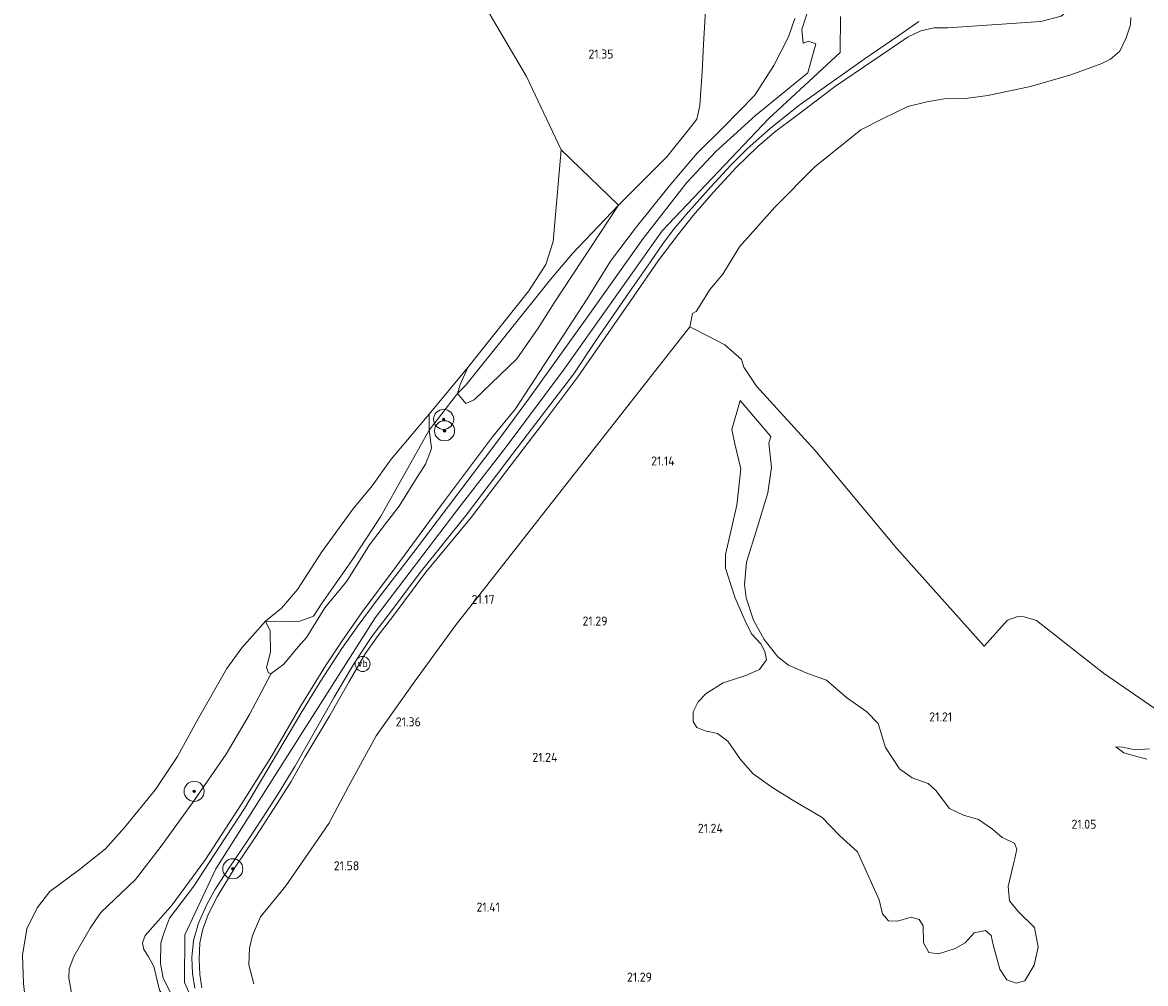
# Model space of a CAD drawing. Header units: metres. Extents: x 185049 to 189876, y 349292 to 352302.
# Tile 12 of 256: x 186595 to 186819, y 350469 to 350660. Entities that reach past the tile are written whole.
import ezdxf
from ezdxf.enums import TextEntityAlignment as Align

# ---------------------------------------------------------------- set-up
doc = ezdxf.new("R2010")
doc.units = ezdxf.units.M
for name, color, linetype, lineweight in [('B-WE-GR-BOOM-S', 90, 'Continuous', 25), ('B-WE-GR-GRAS-GV', 60, 'Continuous', 13), ('B-WE-GW-GROND_ZAND-GV', 7, 'Continuous', 18), ('B-WE-GW-OPHOGING_KRUIN-G', 90, 'Continuous', 18), ('B-WE-GW-TALUD_KRUIN-G', 90, 'Continuous', 18), ('B-WE-GW-TALUD_TEEN-G', 90, 'Continuous', 18), ('B-WE-IE-MEUBILAIR_WEGMEUBILAIR-S', 7, 'Continuous', 25), ('B-WE-IE-TERREINAFSCHEIDING_KUNSTMATIG_HEKWERK-G', 20, 'IE-TERREINAFSCHEIDING-KUNSTMATIG', 18), ('B-WE-OG-TERREIN_GROEN-GV', 7, 'Continuous', 18), ('B-WE-OG-WATER_POEL-GV', 7, 'Continuous', 18), ('B-WE-VH-VERHARDING_ASFALT-GV', 252, 'Continuous', 18), ('X-XX-AL-HOOGTELABEL-S', 7, 'Continuous', 25)]:
    doc.layers.add(name, color=color, linetype=linetype, lineweight=lineweight)
doc.styles.add('NLCS-ISO', font='NLCS-ISO.ttf')
doc.styles.add('NLCS-ISO-ANNOTATIVE-T18', font='NLCS-ISO.ttf', dxfattribs={"height": 1.8})
doc.linetypes.add('IE-TERREINAFSCHEIDING-KUNSTMATIG', pattern='A,4,[82,NLCS.SHX,S=0.75,R=90,X=0,Y=0],4,-2', length=10)

# ---------------------------------------------------------------- blocks, each defined once
blk = doc.blocks.new('SAL-HOOGTELABEL-SO')
at = {"color": 0, "linetype": 'ByBlock', "lineweight": -2, "style": 'NLCS-ISO-ANNOTATIVE-T18'}
blk.add_attdef('HOOGTE', text='', height=1.8, dxfattribs=at).set_placement((2.79, 0), align=Align.RIGHT)
blk = doc.blocks.new('SGR-BOOM_01-SO')
at = {"linetype": 'ByBlock', "lineweight": 18}
h = blk.add_hatch(color=0, dxfattribs=at)
h.dxf.hatch_style = 1
edge = h.paths.add_edge_path()
edge.add_arc((0, 0), 0.25, 0, 360)
at = {"color": 0, "linetype": 'ByBlock', "lineweight": 18}
for radius in [2, 0.25]:
    blk.add_circle((0, 0), radius, dxfattribs=at)
blk = doc.blocks.new('SIE-WEG_PAAL_VERKEERSBORD-SO')
at = {"color": 0, "linetype": 'ByBlock', "lineweight": 18}
blk.add_circle((0, 0), 1.5, dxfattribs=at)
at = {"color": 0, "linetype": 'ByBlock', "lineweight": 18, "style": 'NLCS-ISO'}
blk.add_text('vb', height=1.5, dxfattribs=at).set_placement((0, 0.13), align=Align.MIDDLE_CENTER)

msp = doc.modelspace()

# ---------------------------------------------------------------- linework, layer by layer
at = {"layer": 'B-WE-GR-GRAS-GV'}
for points in [[(186605.337, 350466.005, 22.086), (186604.633, 350470.088, 22.121), (186604.721, 350471.91, 22.152), (186605.62, 350474.368, 22.219), (186608.867, 350479.989, 22.577), (186610.996, 350483.15, 22.565), (186617.909, 350489.738, 22.71), (186623.044, 350496.39, 22.541), (186629.254, 350504.975, 22.365), (186635.991, 350514.723, 22.616), (186640.643, 350522.605, 22.663), (186644.987, 350530.75, 22.573), (186647.468, 350532.638, 22.612), (186650.342, 350536.085, 22.58), (186651.988, 350537.952, 22.569), (186655.697, 350543.836, 22.906), (186660.042, 350549.127, 23.083), (186664.562, 350556.416, 23.091), (186667.942, 350560.873, 23.205), (186670.487, 350564.101, 23.217), (186673.757, 350569.326, 23.087), (186675.754, 350572.444, 22.895), (186676.837, 350575.4, 22.034), (186676.96, 350575.737, 21.936), (186676.454, 350579.227, 21.344), (186682.138, 350586.538, 21.34), (186683.148, 350585.265, 21.791), (186683.785, 350584.563, 21.933), (186685.409, 350585.288, 22.023), (186693.924, 350593.434, 23.221), (186698.203, 350599.581, 23.358), (186701.385, 350604.631, 23.362), (186714.1791, 350624.0458, 22.2295), (186723.8389, 350633.6868, 22.6428), (186728.1431, 350639.0656, 22.5628), (186729.7937, 350641.2249, 22.3228), (186730.4282, 350643.9127, 22.3295), (186730.9028, 350650.6356, 22.3628), (186731.1232, 350656.1707, 22.3628), (186731.6204, 350663.9256, 22.3828)], [(186752.1996, 350663.567, 26.5651), (186750.7769, 350659.0514, 26.5651), (186751.0481, 350656.3635, 26.3518), (186752.1116, 350656.7202, 26.3584), (186753.5719, 350656.2064, 26.3451), (186751.96, 350650.458, 26.118), (186741.513, 350641.96, 25.863), (186733.591, 350634.78, 25.773), (186727.863, 350628.588, 25.769), (186719.151, 350617.412, 25.757), (186708.2, 350602.088, 25.855), (186696.241, 350585.401, 26.008), (186689.951, 350576.828, 26.248), (186680.289, 350564.127, 26.032), (186673.353, 350554.903, 25.98), (186666.297, 350545.709, 25.884), (186662.088, 350540.041, 25.862), (186659.087, 350535.749, 25.897), (186654.713, 350529.112, 25.949), (186650.896, 350522.77, 26.028), (186646.255, 350514.972, 26.023), (186639.626, 350503.836, 25.897), (186632.458, 350492.912, 25.901), (186629.572, 350488.381, 25.953), (186624.727, 350482.042, 25.88), (186623.52, 350478.859, 25.911), (186622.994, 350477.037, 25.915), (186622.885, 350472.976, 25.951), (186623.456, 350470.056, 25.982), (186625.806, 350465.315, 26.08)], [(186749.3555, 350661.2511, 26.2968), (186748.0839, 350657.6203, 26.2368), (186745.202, 350651.9003, 25.8901), (186741.3805, 350645.9784, 25.4834), (186735.1599, 350639.6049, 25.4901), (186729.8764, 350634.4163, 25.5234), (186724.325, 350627.8769, 25.5501), (186717.8225, 350619.7583, 25.6234), (186712.6142, 350612.9104, 25.6234), (186707.948, 350605.4089, 25.6434), (186693.6431, 350583.5122, 25.6701), (186689.111, 350577.928, 26.221), (186678.897, 350564.361, 25.914), (186669.92, 350552.111, 25.897), (186663.022, 350542.92, 25.871), (186659.144, 350537.242, 25.91), (186655.819, 350532.294, 25.945), (186650.887, 350524.311, 25.967), (186645.103, 350514.382, 25.98), (186639.153, 350504.842, 25.831), (186631.865, 350493.707, 25.866), (186625.212, 350484.648, 25.915), (186622.452, 350481.482, 25.694), (186619.84, 350478.562, 25.714), (186619.336, 350477.113, 25.722), (186619.599, 350475.774, 25.698), (186620.456, 350474.413, 25.683), (186621.576, 350472.372, 25.753), (186622.675, 350467.653, 25.875)], [(186622.675, 350467.653, 25.875), (186621.576, 350472.372, 25.753), (186620.456, 350474.413, 25.683), (186619.599, 350475.774, 25.698), (186619.336, 350477.113, 25.722), (186619.84, 350478.562, 25.714), (186622.452, 350481.482, 25.694), (186625.212, 350484.648, 25.915), (186631.865, 350493.707, 25.866), (186639.153, 350504.842, 25.831), (186645.103, 350514.382, 25.98), (186650.887, 350524.311, 25.967), (186655.819, 350532.294, 25.945), (186659.144, 350537.242, 25.91), (186663.022, 350542.92, 25.871), (186669.92, 350552.111, 25.897), (186678.897, 350564.361, 25.914), (186689.111, 350577.928, 26.221), (186693.6431, 350583.5122, 25.6701), (186707.948, 350605.4089, 25.6434), (186712.6142, 350612.9104, 25.6234), (186717.8225, 350619.7583, 25.6234), (186724.325, 350627.8769, 25.5501), (186729.8764, 350634.4163, 25.5234), (186735.1599, 350639.6049, 25.4901), (186741.3805, 350645.9784, 25.4834), (186745.202, 350651.9003, 25.8901), (186748.0839, 350657.6203, 26.2368), (186749.3555, 350661.2511, 26.2968)], [(186816.3608, 350661.447, 20.932), (186816.271, 350659.9732, 20.932), (186815.3805, 350657.4032, 20.932), (186814.115, 350654.778, 20.932), (186812.2629, 350653.1687, 20.932), (186810.5916, 350652.3005, 20.932), (186804.3888, 350650.066, 20.932), (186796.3396, 350647.7431, 20.932), (186787.8519, 350645.9474, 20.932), (186783.3888, 350645.3131, 20.932), (186779.0966, 350645.2792, 20.932), (186775.6737, 350644.6605, 20.932), (186771.9031, 350643.7612, 20.932), (186766.9649, 350641.3632, 20.932), (186762.4956, 350639.067, 20.932), (186753.3562, 350631.7256, 20.932), (186745.4018, 350623.6786, 20.932), (186738.3603, 350615.7418, 20.932), (186735.0215, 350610.2925, 20.932), (186732.4919, 350607.3448, 20.932), (186729.6881, 350602.8956, 20.932), (186728.9742, 350602.5032, 20.932), (186728.4205, 350599.8194, 20.932), (186681.65, 350540.283, 21.213), (186673.134, 350528.567, 21.23), (186665.918, 350518.364, 21.317), (186660.449, 350508.368, 21.392), (186656.441, 350500.864, 21.479), (186652.944, 350495.786, 21.496), (186647.922, 350488.436, 21.54), (186644.959, 350484.891, 21.631), (186642.863, 350482.269, 21.683), (186641.221, 350478.575, 21.714), (186640.662, 350476.057, 21.832), (186640.521, 350472.722, 21.927), (186641.502, 350468.927, 21.984)], [(186629.744, 350468.09, 25.993), (186629.316, 350471.018, 26.023), (186629.167, 350474.162, 25.993), (186629.518, 350477.552, 25.932), (186630.482, 350481.039, 25.871), (186632.151, 350484.734, 25.81), (186633.75, 350487.638, 25.81), (186636.707, 350492.245, 25.81), (186640.351, 350497.631, 25.875), (186643.189, 350501.889, 25.962), (186646.247, 350506.605, 26.001), (186649.684, 350512.205, 26.01), (186654.061, 350519.953, 25.997), (186657.55, 350526.068, 25.94), (186661.585, 350532.866, 25.892), (186665.057, 350538.102, 25.81), (186668.117, 350542.097, 25.805), (186674.949, 350551.249, 25.953), (186683.837, 350562.286, 26.128), (186693.03, 350574.388, 26.283), (186700.686, 350584.502, 26.199), (186705.286, 350590.437, 26.09), (186709.75, 350597.165, 26.063), (186716.433, 350606.823, 25.884), (186720.6, 350612.809, 25.892), (186723.055, 350616.365, 25.875), (186725.193, 350619.23, 25.844), (186727.671, 350622.243, 25.8), (186732.589, 350627.756, 25.739), (186736.586, 350632.038, 25.809), (186739.88, 350635.312, 25.892), (186744.491, 350639.415, 25.971), (186750.433, 350644.154, 26.09), (186763.1536, 350653.1876, 26.032), (186770.103, 350657.8598, 26.2232), (186774.0645, 350660.6487, 26.2232)], [(186798.4075, 350660.6806, 26.1197), (186779.832, 350659.4293, 26.2297), (186777.1427, 350659.416, 26.2097), (186774.4794, 350658.8194, 26.1397), (186771.9738, 350657.6294, 26.1097), (186757.451, 350647.768, 26.164), (186749.737, 350641.945, 26.028), (186745.275, 350638.599, 25.993), (186741.945, 350635.674, 25.853), (186737.662, 350631.598, 25.831), (186733.065, 350626.587, 25.818), (186729.107, 350622.011, 25.822), (186726.133, 350618.212, 25.805), (186722.147, 350612.959, 25.805), (186717.293, 350605.951, 25.827), (186710.024, 350595.489, 25.901), (186706.089, 350589.89, 25.989), (186699.714, 350581.391, 26.178), (186691.77, 350570.913, 26.195), (186684.834, 350561.834, 26.084), (186675.773, 350550.934, 25.98), (186669.401, 350542.358, 25.77), (186666.312, 350538.305, 25.81), (186663.711, 350534.658, 25.823), (186660.517, 350529.135, 25.858), (186656.631, 350522.393, 25.927), (186651.696, 350514.099, 26.019), (186648.936, 350509.253, 26.054), (186646.134, 350504.877, 25.967), (186641.927, 350498.263, 25.914), (186637.79, 350492.147, 25.762), (186634.23, 350486.291, 25.749), (186632.383, 350482.741, 25.753), (186631.318, 350479.801, 25.836), (186630.727, 350477.131, 25.958), (186630.631, 350473.829, 25.993), (186630.723, 350470.786, 25.984), (186631.151, 350468.166, 25.984)], [(186631.151, 350468.166, 25.984), (186630.723, 350470.786, 25.984), (186630.631, 350473.829, 25.993), (186630.727, 350477.131, 25.958), (186631.318, 350479.801, 25.836), (186632.383, 350482.741, 25.753), (186634.23, 350486.291, 25.749), (186637.79, 350492.147, 25.762), (186641.927, 350498.263, 25.914), (186646.134, 350504.877, 25.967), (186648.936, 350509.253, 26.054), (186651.696, 350514.099, 26.019), (186656.631, 350522.393, 25.927), (186660.517, 350529.135, 25.858), (186663.711, 350534.658, 25.823), (186666.312, 350538.305, 25.81), (186669.401, 350542.358, 25.77), (186675.773, 350550.934, 25.98), (186684.834, 350561.834, 26.084), (186691.77, 350570.913, 26.195), (186699.714, 350581.391, 26.178), (186706.089, 350589.89, 25.989), (186710.024, 350595.489, 25.901), (186717.293, 350605.951, 25.827), (186722.147, 350612.959, 25.805), (186726.133, 350618.212, 25.805), (186729.107, 350622.011, 25.822), (186733.065, 350626.587, 25.818), (186737.662, 350631.598, 25.831), (186741.945, 350635.674, 25.853), (186745.275, 350638.599, 25.993), (186749.737, 350641.945, 26.028), (186757.451, 350647.768, 26.164), (186771.9738, 350657.6294, 26.1097), (186774.4794, 350658.8194, 26.1397), (186777.1427, 350659.416, 26.2097), (186779.832, 350659.4293, 26.2297), (186798.4075, 350660.6806, 26.1197)], [(186596.051, 350464.883, 21.104), (186595.589, 350469.01, 21.104), (186595.39, 350474.651, 21.104), (186596.267, 350479.92, 21.104), (186598.33, 350484.047, 21.104), (186600.831, 350487.297, 21.104), (186606.757, 350491.689, 21.104), (186611.915, 350495.861, 21.104), (186615.711, 350500.054, 21.104), (186621.922, 350507.651, 21.104), (186626.289, 350514.194, 21.104), (186630.216, 350521.395, 21.104), (186636.119, 350531.779, 21.104), (186639.103, 350535.885, 21.104), (186643.843, 350541.199, 21.104), (186644.744, 350539.267, 21.061), (186644.855, 350534.987, 21.764), (186644.065, 350531.979, 22.258), (186644.461, 350530.903, 22.498), (186644.987, 350530.75, 22.573), (186640.643, 350522.605, 22.663), (186635.991, 350514.723, 22.616), (186629.254, 350504.975, 22.365), (186623.044, 350496.39, 22.541), (186617.909, 350489.738, 22.71), (186610.996, 350483.15, 22.565), (186608.867, 350479.989, 22.577), (186605.62, 350474.368, 22.219), (186604.721, 350471.91, 22.152), (186604.633, 350470.088, 22.121), (186605.337, 350466.005, 22.086)]]:
    msp.add_polyline3d(points, dxfattribs=at)
msp.add_polyline3d([(186682.138, 350586.538, 21.34), (186676.454, 350579.227, 21.344), (186676.454, 350582.41, 21.104), (186684.178, 350591.719, 21.104), (186682.642, 350588.316, 20.994)], close=True, dxfattribs=at)
at = {"layer": 'B-WE-GW-GROND_ZAND-GV'}
msp.add_polyline3d([(186731.6204, 350663.9256, 22.3828), (186731.1232, 350656.1707, 22.3628), (186730.9028, 350650.6356, 22.3628), (186730.4282, 350643.9127, 22.3295), (186729.7937, 350641.2249, 22.3228), (186728.1431, 350639.0656, 22.5628), (186723.8389, 350633.6868, 22.6428), (186714.1791, 350624.0458, 22.2295), (186702.7837, 350635.0761, 21.104), (186695.8708, 350649.7294, 21.104), (186681.8571, 350673.5447, 21.104)], dxfattribs=at)
at = {"layer": 'B-WE-GW-OPHOGING_KRUIN-G'}
for points in [[(186758.3921, 350654.4619, 26.231), (186758.4501, 350661.6908, 26.6444)], [(186758.3921, 350654.4619, 26.231), (186744.197, 350641.36, 25.967), (186722.9, 350618.971, 25.857), (186703.347, 350591.426, 26.112), (186691.842, 350575.911, 26.322), (186681.994, 350563.242, 26.079)], [(186940.205, 350294.554, 26.031), (186905.507, 350318.719, 26.102), (186884.732, 350332.137, 26.08), (186854.534, 350348.865, 26.119), (186827.238, 350365.257, 26.071), (186796.226, 350384.613, 26.15), (186774.005, 350396.366, 26.272), (186753.01, 350403.214, 26.193), (186733.061, 350405.659, 26.054), (186710.008, 350408.012, 26.102), (186688.79, 350416.405, 26.285), (186669.275, 350430.589, 26.311), (186643.131, 350449.571, 26.154), (186632.503, 350458.545, 26.132), (186627.659, 350469.178, 26.067), (186627.765, 350478.709, 25.936), (186633.961, 350491.843, 25.897), (186651.214, 350519.102, 26.067), (186665.677, 350541.829, 25.836), (186681.994, 350563.242, 26.079)]]:
    msp.add_polyline3d(points, dxfattribs=at)
at = {"layer": 'B-WE-GW-TALUD_KRUIN-G'}
for points in [[(186771.9738, 350657.6294, 26.1097), (186774.4794, 350658.8194, 26.1397), (186777.1427, 350659.416, 26.2097), (186779.832, 350659.4293, 26.2297), (186798.4075, 350660.6806, 26.1197), (186802.483, 350661.749, 26.0997), (186803.8128, 350662.8327, 25.7197), (186804.0614, 350663.9412, 25.6397), (186803.4154, 350664.6972, 25.6097), (186796.0145, 350667.0051, 25.4397), (186789.3094, 350669.3468, 25.4297), (186785.2373, 350671.702, 25.2697), (186782.5192, 350674.0591, 25.1097), (186781.0474, 350677.792, 24.7497), (186781.0248, 350684.3479, 23.8697), (186780.2681, 350693.2875, 22.8997), (186780.2603, 350703.822, 21.9397)], [(186749.3555, 350661.2511, 26.2968), (186748.0839, 350657.6203, 26.2368), (186745.202, 350651.9003, 25.8901), (186741.3805, 350645.9784, 25.4834), (186735.1599, 350639.6049, 25.4901), (186729.8764, 350634.4163, 25.5234), (186724.325, 350627.8769, 25.5501), (186717.8225, 350619.7583, 25.6234), (186712.6142, 350612.9104, 25.6234), (186707.948, 350605.4089, 25.6434), (186693.6431, 350583.5122, 25.6701)], [(186678.897, 350564.361, 25.914), (186689.111, 350577.928, 26.221), (186693.6431, 350583.5122, 25.6701)], [(186625.212, 350484.648, 25.915), (186631.865, 350493.707, 25.866), (186639.153, 350504.842, 25.831), (186645.103, 350514.382, 25.98), (186650.887, 350524.311, 25.967), (186655.819, 350532.294, 25.945), (186659.144, 350537.242, 25.91), (186663.022, 350542.92, 25.871), (186669.92, 350552.111, 25.897), (186678.897, 350564.361, 25.914)], [(186627.704, 350458.281, 26.099), (186626.32, 350460.124, 26.087), (186626.254, 350462.627, 26.044), (186625.88, 350463.966, 26.083), (186624.475, 350465.217, 26.048), (186622.675, 350467.653, 25.875), (186621.576, 350472.372, 25.753), (186620.456, 350474.413, 25.683), (186619.599, 350475.774, 25.698), (186619.336, 350477.113, 25.722), (186619.84, 350478.562, 25.714), (186622.452, 350481.482, 25.694), (186625.212, 350484.648, 25.915)]]:
    msp.add_polyline3d(points, dxfattribs=at)
at = {"layer": 'B-WE-GW-TALUD_TEEN-G'}
for points in [[(186731.6204, 350663.9256, 22.3828), (186731.1232, 350656.1707, 22.3628), (186730.9028, 350650.6356, 22.3628), (186730.4282, 350643.9127, 22.3295), (186729.7937, 350641.2249, 22.3228), (186728.1431, 350639.0656, 22.5628), (186723.8389, 350633.6868, 22.6428), (186714.1791, 350624.0458, 22.2295), (186705.0191, 350614.4282, 21.8161), (186700.6657, 350609.2559, 21.1161), (186683.7503, 350588.215, 20.8561)], [(186728.4205, 350599.8194, 20.932), (186681.65, 350540.283, 21.213), (186673.134, 350528.567, 21.23), (186665.918, 350518.364, 21.317), (186660.449, 350508.368, 21.392), (186656.441, 350500.864, 21.479), (186652.944, 350495.786, 21.496), (186647.922, 350488.436, 21.54), (186644.959, 350484.891, 21.631), (186642.863, 350482.269, 21.683), (186641.221, 350478.575, 21.714), (186640.662, 350476.057, 21.832), (186640.521, 350472.722, 21.927), (186641.502, 350468.927, 21.984)], [(186643.843, 350541.199, 21.104), (186648.695, 350541.024, 21.414), (186650.692, 350541.178, 21.571), (186653.436, 350542.167, 21.87), (186655.016, 350544.67, 21.819), (186661.029, 350553.298, 21.709), (186666.778, 350561.948, 21.618), (186676.454, 350579.227, 21.344), (186682.138, 350586.538, 21.34), (186683.7503, 350588.215, 20.8561)]]:
    msp.add_polyline3d(points, dxfattribs=at)
at = {"layer": 'B-WE-IE-TERREINAFSCHEIDING_KUNSTMATIG_HEKWERK-G'}
for points in [[(186771.9738, 350657.6294, 26.1097), (186757.451, 350647.768, 26.164), (186749.737, 350641.945, 26.028), (186745.275, 350638.599, 25.993), (186741.945, 350635.674, 25.853), (186737.662, 350631.598, 25.831), (186733.065, 350626.587, 25.818), (186729.107, 350622.011, 25.822), (186726.133, 350618.212, 25.805), (186722.147, 350612.959, 25.805), (186717.293, 350605.951, 25.827), (186710.024, 350595.489, 25.901), (186706.089, 350589.89, 25.989), (186699.714, 350581.391, 26.178), (186691.77, 350570.913, 26.195), (186684.834, 350561.834, 26.084)], [(186684.834, 350561.834, 26.084), (186675.773, 350550.934, 25.98), (186669.401, 350542.358, 25.77), (186666.312, 350538.305, 25.81), (186663.711, 350534.658, 25.823), (186660.517, 350529.135, 25.858), (186656.631, 350522.393, 25.927), (186651.696, 350514.099, 26.019), (186648.936, 350509.253, 26.054), (186646.134, 350504.877, 25.967), (186641.927, 350498.263, 25.914), (186637.79, 350492.147, 25.762), (186634.23, 350486.291, 25.749), (186632.383, 350482.741, 25.753), (186631.318, 350479.801, 25.836), (186630.727, 350477.131, 25.958), (186630.631, 350473.829, 25.993), (186630.723, 350470.786, 25.984), (186631.151, 350468.166, 25.984)]]:
    msp.add_polyline3d(points, dxfattribs=at)
at = {"layer": 'B-WE-OG-TERREIN_GROEN-GV'}
for points in [[(186683.7503, 350588.215, 20.8561), (186682.138, 350586.538, 21.34), (186682.642, 350588.316, 20.994), (186684.178, 350591.719, 21.104), (186696.358, 350606.979, 21.104), (186699.693, 350612.226, 21.104), (186701.163, 350616.814, 21.104), (186702.7837, 350635.0761, 21.104), (186714.1791, 350624.0458, 22.2295), (186705.0191, 350614.4282, 21.8161), (186700.6657, 350609.2559, 21.1161)], [(186685.409, 350585.288, 22.023), (186683.785, 350584.563, 21.933), (186683.148, 350585.265, 21.791), (186682.138, 350586.538, 21.34), (186683.7503, 350588.215, 20.8561), (186700.6657, 350609.2559, 21.1161), (186705.0191, 350614.4282, 21.8161), (186714.1791, 350624.0458, 22.2295), (186701.385, 350604.631, 23.362), (186698.203, 350599.581, 23.358), (186693.924, 350593.434, 23.221)], [(186768.007, 350481.454, 21.1), (186769.851, 350481.41, 21.1), (186772.573, 350482.245, 21.1), (186774.132, 350481.74, 21.1), (186774.922, 350480.467, 21.1), (186774.989, 350477.087, 21.1), (186776.065, 350475.177, 21.1), (186778.019, 350474.914, 21.1), (186781.289, 350475.969, 21.1), (186783.287, 350477.111, 21.1), (186785.086, 350479.065, 21.1), (186787.369, 350479.57, 21.1), (186788.467, 350478.583, 21.1), (186788.906, 350476.717, 21.1), (186790.203, 350471.844, 21.1), (186791.63, 350469.759, 21.1), (186793.474, 350469.057, 21.1), (186795.186, 350469.518, 21.1), (186797.073, 350472.636, 21.1), (186797.885, 350476.236, 21.1), (186797.159, 350480.166, 21.1), (186793.932, 350483.26, 21.1), (186792.131, 350485.477, 21.1), (186791.867, 350488.352, 21.1), (186792.941, 350492.809, 21.1), (186793.227, 350493.928, 21.1), (186793.643, 350495.75, 21.1), (186793.16, 350496.98, 21.1), (186790.701, 350498.098, 21.1), (186788.791, 350499.766, 21.1), (186786.003, 350501.653, 21.1), (186782.973, 350502.509, 21.1), (186780.185, 350503.847, 21.1), (186777.44, 350507.469, 21.1), (186775.925, 350508.829, 21.1), (186772.72, 350509.992, 21.1), (186770.195, 350511.747, 21.1), (186767.406, 350516.049, 21.1), (186766, 350520.812, 21.1), (186763.694, 350523.117, 21.1), (186759.677, 350525.948, 21.1), (186755.702, 350529.415, 21.1), (186752.102, 350530.665, 21.1), (186748.085, 350532.398, 21.1), (186745.955, 350534.066, 21.1), (186743.254, 350537.556, 21.1), (186741.124, 350541.419, 21.1), (186739.652, 350545.831, 21.1), (186739.344, 350548.509, 21.1), (186739.738, 350552.921, 21.1), (186741.909, 350560.012, 21.1), (186743.949, 350566.73, 21.1), (186744.694, 350571.845, 21.1), (186744.188, 350576.652, 21.1), (186744.5869, 350577.9555, 21.1), (186738.47, 350585.139, 21.1), (186736.812, 350579.35, 21.1), (186737.427, 350576.519, 21.1), (186738.57, 350571.558, 21.1), (186737.803, 350564.314, 21.1), (186735.523, 350554.479, 21.1), (186735.545, 350551.779, 21.1), (186737.369, 350545.984, 21.1), (186739.411, 350541.397, 21.1), (186740.729, 350538.653, 21.1), (186742.552, 350536.7, 21.1), (186743.364, 350535.141, 21.1), (186743.694, 350533.495, 21.1), (186742.333, 350531.541, 21.1), (186739.612, 350530.377, 21.1), (186735.046, 350528.927, 21.1), (186731.71, 350526.753, 21.1), (186730.064, 350525.106, 21.1), (186729.121, 350523.108, 21.1), (186729.099, 350521.198, 21.1), (186729.824, 350520.013, 21.1), (186731.47, 350519.355, 21.1), (186733.951, 350518.829, 21.1), (186736.015, 350517.249, 21.1), (186738.54, 350513.627, 21.1), (186741.065, 350510.774, 21.1), (186744.776, 350508.097, 21.1), (186748.837, 350505.574, 21.1), (186754.809, 350502.041, 21.1), (186758.256, 350498.508, 21.1), (186761.879, 350495.216, 21.1), (186766.162, 350485.668, 21.1), (186766.843, 350482.858, 21.1)], [(186650.692, 350541.178, 21.571), (186648.695, 350541.024, 21.414), (186643.843, 350541.199, 21.104), (186647.004, 350543.79, 21.104), (186650.186, 350547.522, 21.104), (186655.079, 350555.009, 21.104), (186661.246, 350563.506, 21.104), (186665.108, 350568.16, 21.104), (186668.86, 350573.474, 21.104), (186676.454, 350582.41, 21.104), (186676.454, 350579.227, 21.344), (186666.778, 350561.948, 21.618), (186661.029, 350553.298, 21.709), (186655.016, 350544.67, 21.819), (186653.436, 350542.167, 21.87)], [(186655.697, 350543.836, 22.906), (186651.988, 350537.952, 22.569), (186650.342, 350536.085, 22.58), (186647.468, 350532.638, 22.612), (186644.987, 350530.75, 22.573), (186644.461, 350530.903, 22.498), (186644.065, 350531.979, 22.258), (186644.855, 350534.987, 21.764), (186644.744, 350539.267, 21.061), (186643.843, 350541.199, 21.104), (186648.695, 350541.024, 21.414), (186650.692, 350541.178, 21.571), (186653.436, 350542.167, 21.87), (186655.016, 350544.67, 21.819), (186661.029, 350553.298, 21.709), (186666.778, 350561.948, 21.618), (186676.454, 350579.227, 21.344), (186676.96, 350575.737, 21.936), (186676.837, 350575.4, 22.034), (186675.754, 350572.444, 22.895), (186673.757, 350569.326, 23.087), (186670.487, 350564.101, 23.217), (186667.942, 350560.873, 23.205), (186664.562, 350556.416, 23.091), (186660.042, 350549.127, 23.083)]]:
    msp.add_polyline3d(points, close=True, dxfattribs=at)
for points in [[(186641.502, 350468.927, 21.984), (186640.521, 350472.722, 21.927), (186640.662, 350476.057, 21.832), (186641.221, 350478.575, 21.714), (186642.863, 350482.269, 21.683), (186644.959, 350484.891, 21.631), (186647.922, 350488.436, 21.54), (186652.944, 350495.786, 21.496), (186656.441, 350500.864, 21.479), (186660.449, 350508.368, 21.392), (186665.918, 350518.364, 21.317), (186673.134, 350528.567, 21.23), (186681.65, 350540.283, 21.213), (186728.4205, 350599.8194, 20.932), (186732.2005, 350597.8749, 20.932), (186735.4067, 350596.2136, 20.932), (186738.7021, 350593.3566, 20.932), (186739.1901, 350591.8216, 20.932), (186741.7447, 350588.0402, 20.932), (186753.3403, 350575.2642, 20.932), (186769.7041, 350555.6773, 20.932), (186787.1245, 350536.219, 20.932), (186791.781, 350541.4143, 20.932), (186793.8272, 350542.1099, 20.932), (186795.0956, 350542.025, 20.932), (186797.5117, 350541.3424, 20.932), (186810.8782, 350530.8589, 20.932), (186821.1326, 350523.7953, 20.932)], [(186820.0586, 350515.7781, 20.932), (186817.2223, 350515.5218, 20.932), (186814.6972, 350516.07, 20.932), (186813.336, 350516.1482, 20.932), (186814.9761, 350514.9554, 20.932), (186817.0848, 350514.3665, 20.932), (186819.5054, 350513.6767, 20.932)]]:
    msp.add_polyline3d(points, dxfattribs=at)
at = {"layer": 'B-WE-OG-WATER_POEL-GV'}
for points in [[(186681.8571, 350673.5447, 21.104), (186695.8708, 350649.7294, 21.104), (186702.7837, 350635.0761, 21.104), (186701.163, 350616.814, 21.104), (186699.693, 350612.226, 21.104), (186696.358, 350606.979, 21.104), (186684.178, 350591.719, 21.104), (186676.454, 350582.41, 21.104), (186668.86, 350573.474, 21.104), (186665.108, 350568.16, 21.104), (186661.246, 350563.506, 21.104), (186655.079, 350555.009, 21.104), (186650.186, 350547.522, 21.104), (186647.004, 350543.79, 21.104), (186643.843, 350541.199, 21.104), (186639.103, 350535.885, 21.104), (186636.119, 350531.779, 21.104), (186630.216, 350521.395, 21.104), (186626.289, 350514.194, 21.104), (186621.922, 350507.651, 21.104), (186615.711, 350500.054, 21.104), (186611.915, 350495.861, 21.104), (186606.757, 350491.689, 21.104), (186600.831, 350487.297, 21.104), (186598.33, 350484.047, 21.104), (186596.267, 350479.92, 21.104), (186595.39, 350474.651, 21.104), (186595.589, 350469.01, 21.104), (186596.051, 350464.883, 21.104)], [(186821.1326, 350523.7953, 20.932), (186810.8782, 350530.8589, 20.932), (186797.5117, 350541.3424, 20.932), (186795.0956, 350542.025, 20.932), (186793.8272, 350542.1099, 20.932), (186791.781, 350541.4143, 20.932), (186787.1245, 350536.219, 20.932), (186769.7041, 350555.6773, 20.932), (186753.3403, 350575.2642, 20.932), (186741.7447, 350588.0402, 20.932), (186739.1901, 350591.8216, 20.932), (186738.7021, 350593.3566, 20.932), (186735.4067, 350596.2136, 20.932), (186732.2005, 350597.8749, 20.932), (186728.4205, 350599.8194, 20.932), (186728.9742, 350602.5032, 20.932), (186729.6881, 350602.8956, 20.932), (186732.4919, 350607.3448, 20.932), (186735.0215, 350610.2925, 20.932), (186738.3603, 350615.7418, 20.932), (186745.4018, 350623.6786, 20.932), (186753.3562, 350631.7256, 20.932), (186762.4956, 350639.067, 20.932), (186766.9649, 350641.3632, 20.932), (186771.9031, 350643.7612, 20.932), (186775.6737, 350644.6605, 20.932), (186779.0966, 350645.2792, 20.932), (186783.3888, 350645.3131, 20.932), (186787.8519, 350645.9474, 20.932), (186796.3396, 350647.7431, 20.932), (186804.3888, 350650.066, 20.932), (186810.5916, 350652.3005, 20.932), (186812.2629, 350653.1687, 20.932), (186814.115, 350654.778, 20.932), (186815.3805, 350657.4032, 20.932), (186816.271, 350659.9732, 20.932), (186816.3608, 350661.447, 20.932)], [(186819.5054, 350513.6767, 20.932), (186817.0848, 350514.3665, 20.932), (186814.9761, 350514.9554, 20.932), (186813.336, 350516.1482, 20.932), (186814.6972, 350516.07, 20.932), (186817.2223, 350515.5218, 20.932), (186820.0586, 350515.7781, 20.932)]]:
    msp.add_polyline3d(points, dxfattribs=at)
msp.add_polyline3d([(186793.932, 350483.26, 21.1), (186797.159, 350480.166, 21.1), (186797.885, 350476.236, 21.1), (186797.073, 350472.636, 21.1), (186795.186, 350469.518, 21.1), (186793.474, 350469.057, 21.1), (186791.63, 350469.759, 21.1), (186790.203, 350471.844, 21.1), (186788.906, 350476.717, 21.1), (186788.467, 350478.583, 21.1), (186787.369, 350479.57, 21.1), (186785.086, 350479.065, 21.1), (186783.287, 350477.111, 21.1), (186781.289, 350475.969, 21.1), (186778.019, 350474.914, 21.1), (186776.065, 350475.177, 21.1), (186774.989, 350477.087, 21.1), (186774.922, 350480.467, 21.1), (186774.132, 350481.74, 21.1), (186772.573, 350482.245, 21.1), (186769.851, 350481.41, 21.1), (186768.007, 350481.454, 21.1), (186766.843, 350482.858, 21.1), (186766.162, 350485.668, 21.1), (186761.879, 350495.216, 21.1), (186758.256, 350498.508, 21.1), (186754.809, 350502.041, 21.1), (186748.837, 350505.574, 21.1), (186744.776, 350508.097, 21.1), (186741.065, 350510.774, 21.1), (186738.54, 350513.627, 21.1), (186736.015, 350517.249, 21.1), (186733.951, 350518.829, 21.1), (186731.47, 350519.355, 21.1), (186729.824, 350520.013, 21.1), (186729.099, 350521.198, 21.1), (186729.121, 350523.108, 21.1), (186730.064, 350525.106, 21.1), (186731.71, 350526.753, 21.1), (186735.046, 350528.927, 21.1), (186739.612, 350530.377, 21.1), (186742.333, 350531.541, 21.1), (186743.694, 350533.495, 21.1), (186743.364, 350535.141, 21.1), (186742.552, 350536.7, 21.1), (186740.729, 350538.653, 21.1), (186739.411, 350541.397, 21.1), (186737.369, 350545.984, 21.1), (186735.545, 350551.779, 21.1), (186735.523, 350554.479, 21.1), (186737.803, 350564.314, 21.1), (186738.57, 350571.558, 21.1), (186737.427, 350576.519, 21.1), (186736.812, 350579.35, 21.1), (186738.47, 350585.139, 21.1), (186744.5869, 350577.9555, 21.1), (186744.188, 350576.652, 21.1), (186744.694, 350571.845, 21.1), (186743.949, 350566.73, 21.1), (186741.909, 350560.012, 21.1), (186739.738, 350552.921, 21.1), (186739.344, 350548.509, 21.1), (186739.652, 350545.831, 21.1), (186741.124, 350541.419, 21.1), (186743.254, 350537.556, 21.1), (186745.955, 350534.066, 21.1), (186748.085, 350532.398, 21.1), (186752.102, 350530.665, 21.1), (186755.702, 350529.415, 21.1), (186759.677, 350525.948, 21.1), (186763.694, 350523.117, 21.1), (186766, 350520.812, 21.1), (186767.406, 350516.049, 21.1), (186770.195, 350511.747, 21.1), (186772.72, 350509.992, 21.1), (186775.925, 350508.829, 21.1), (186777.44, 350507.469, 21.1), (186780.185, 350503.847, 21.1), (186782.973, 350502.509, 21.1), (186786.003, 350501.653, 21.1), (186788.791, 350499.766, 21.1), (186790.701, 350498.098, 21.1), (186793.16, 350496.98, 21.1), (186793.643, 350495.75, 21.1), (186793.227, 350493.928, 21.1), (186792.941, 350492.809, 21.1), (186791.867, 350488.352, 21.1), (186792.131, 350485.477, 21.1)], close=True, dxfattribs=at)
at = {"layer": 'B-WE-VH-VERHARDING_ASFALT-GV'}
for points in [[(186625.806, 350465.315, 26.08), (186623.456, 350470.056, 25.982), (186622.885, 350472.976, 25.951), (186622.994, 350477.037, 25.915), (186623.52, 350478.859, 25.911), (186624.727, 350482.042, 25.88), (186629.572, 350488.381, 25.953), (186632.458, 350492.912, 25.901), (186639.626, 350503.836, 25.897), (186646.255, 350514.972, 26.023), (186650.896, 350522.77, 26.028), (186654.713, 350529.112, 25.949), (186659.087, 350535.749, 25.897), (186662.088, 350540.041, 25.862), (186666.297, 350545.709, 25.884), (186673.353, 350554.903, 25.98), (186680.289, 350564.127, 26.032), (186689.951, 350576.828, 26.248), (186696.241, 350585.401, 26.008), (186708.2, 350602.088, 25.855), (186719.151, 350617.412, 25.757), (186727.863, 350628.588, 25.769), (186733.591, 350634.78, 25.773), (186741.513, 350641.96, 25.863), (186751.96, 350650.458, 26.118), (186753.5719, 350656.2064, 26.3451), (186752.1116, 350656.7202, 26.3584), (186751.0481, 350656.3635, 26.3518), (186750.7769, 350659.0514, 26.5651), (186752.1996, 350663.567, 26.5651)], [(186774.0645, 350660.6487, 26.2232), (186770.103, 350657.8598, 26.2232), (186763.1536, 350653.1876, 26.032), (186750.433, 350644.154, 26.09), (186744.491, 350639.415, 25.971), (186739.88, 350635.312, 25.892), (186736.586, 350632.038, 25.809), (186732.589, 350627.756, 25.739), (186727.671, 350622.243, 25.8), (186725.193, 350619.23, 25.844), (186723.055, 350616.365, 25.875), (186720.6, 350612.809, 25.892), (186716.433, 350606.823, 25.884), (186709.75, 350597.165, 26.063), (186705.286, 350590.437, 26.09), (186700.686, 350584.502, 26.199), (186693.03, 350574.388, 26.283), (186683.837, 350562.286, 26.128), (186674.949, 350551.249, 25.953), (186668.117, 350542.097, 25.805), (186665.057, 350538.102, 25.81), (186661.585, 350532.866, 25.892), (186657.55, 350526.068, 25.94), (186654.061, 350519.953, 25.997), (186649.684, 350512.205, 26.01), (186646.247, 350506.605, 26.001), (186643.189, 350501.889, 25.962), (186640.351, 350497.631, 25.875), (186636.707, 350492.245, 25.81), (186633.75, 350487.638, 25.81), (186632.151, 350484.734, 25.81), (186630.482, 350481.039, 25.871), (186629.518, 350477.552, 25.932), (186629.167, 350474.162, 25.993), (186629.316, 350471.018, 26.023), (186629.744, 350468.09, 25.993)]]:
    msp.add_polyline3d(points, dxfattribs=at)

# ---------------------------------------------------------------- block references
at = {"layer": 'B-WE-GR-BOOM-S'}
for p in [(186679.351, 350581.401, 21.618), (186679.528, 350579.118, 22.066), (186629.609, 350507.289, 22.137), (186637.325, 350491.857, 25.845)]:
    msp.add_blockref('SGR-BOOM_01-SO', p, dxfattribs=at)
at = {"layer": 'B-WE-IE-MEUBILAIR_WEGMEUBILAIR-S'}
msp.add_blockref('SIE-WEG_PAAL_VERKEERSBORD-SO', (186663.201, 350532.656, 25.77), dxfattribs=at)
at = {"layer": 'X-XX-AL-HOOGTELABEL-S'}
for p, values in [((186710.426, 350653.286, 21.347), {'HOOGTE': '21.35'}), ((186722.614, 350572.207, 21.135), {'HOOGTE': '21.14'}), ((186686.722, 350544.632, 21.174), {'HOOGTE': '21.17'}), ((186709.222, 350540.309, 21.291), {'HOOGTE': '21.29'}), ((186777.935, 350521.217, 21.205), {'HOOGTE': '21.21'}), ((186672.009, 350520.231, 21.357), {'HOOGTE': '21.36'}), ((186699.251, 350513.159, 21.239), {'HOOGTE': '21.24'}), ((186732.231, 350499.02, 21.239), {'HOOGTE': '21.24'}), ((186806.683, 350499.834, 21.047), {'HOOGTE': '21.05'}), ((186659.752, 350491.553, 21.583), {'HOOGTE': '21.58'}), ((186687.801, 350483.322, 21.413), {'HOOGTE': '21.41'}), ((186718.086, 350469.368, 21.287), {'HOOGTE': '21.29'})]:
    msp.add_blockref('SAL-HOOGTELABEL-SO', p, dxfattribs=at).add_auto_attribs(values)

doc.saveas('drawing.dxf')
